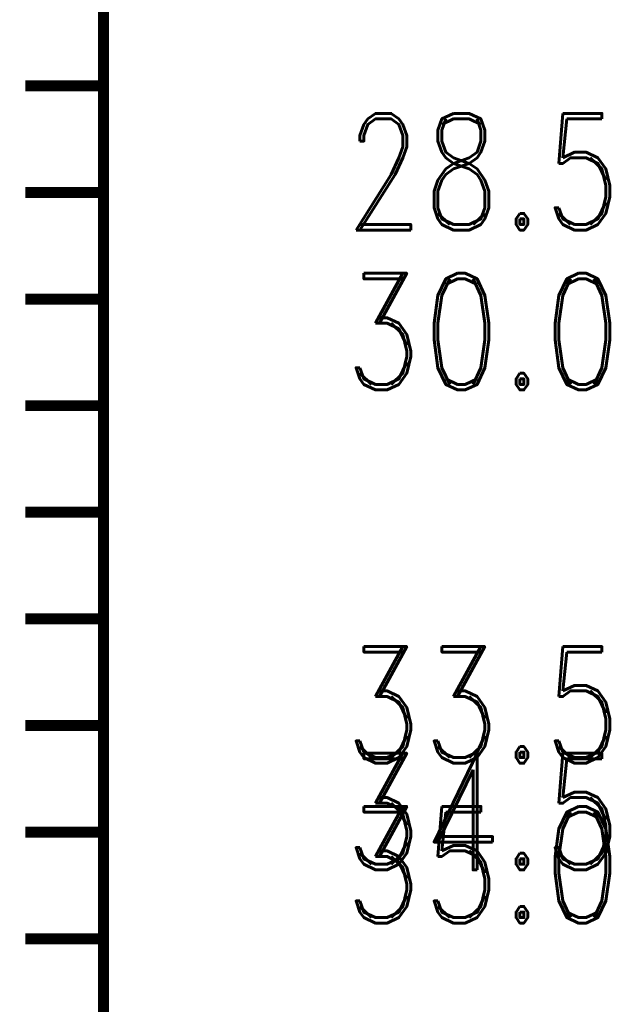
# Model space of a CAD drawing. Extents: x -2 to 113, y -136 to 16.
# Tile 195 of 256: x 6.35 to 11.93, y -61.25 to -52.02. Entities that reach past the tile are written whole.
import ezdxf
from ezdxf.enums import TextEntityAlignment as Align

# ---------------------------------------------------------------- set-up
doc = ezdxf.new("R2010")
doc.units = 0
doc.header["$MEASUREMENT"] = 0
doc.linetypes.add('SOLID', pattern=[0])
doc.layers.get('0').update_dxf_attribs({"linetype": 'SOLID'})
for name, color, linetype in [('1', 7, 'SOLID'), ('10', 7, 'SOLID'), ('11', 7, 'SOLID'), ('12', 7, 'SOLID'), ('13', 7, 'SOLID'), ('14', 7, 'SOLID'), ('15', 7, 'SOLID'), ('16', 7, 'SOLID'), ('17', 7, 'SOLID'), ('18', 7, 'SOLID'), ('19', 7, 'SOLID'), ('2', 7, 'SOLID'), ('20', 7, 'SOLID'), ('21', 7, 'SOLID'), ('22', 7, 'SOLID'), ('23', 7, 'SOLID'), ('24', 7, 'SOLID'), ('25', 7, 'SOLID'), ('26', 7, 'SOLID'), ('27', 7, 'SOLID'), ('28', 7, 'SOLID'), ('29', 7, 'SOLID'), ('3', 7, 'SOLID'), ('30', 7, 'SOLID'), ('31', 7, 'SOLID'), ('32', 7, 'SOLID'), ('33', 7, 'SOLID'), ('34', 7, 'SOLID'), ('35', 7, 'SOLID'), ('36', 7, 'SOLID'), ('37', 7, 'SOLID'), ('38', 7, 'SOLID'), ('39', 7, 'SOLID'), ('4', 7, 'SOLID'), ('40', 7, 'SOLID'), ('41', 7, 'SOLID'), ('42', 7, 'SOLID'), ('43', 7, 'SOLID'), ('44', 7, 'SOLID'), ('45', 7, 'SOLID'), ('46', 7, 'SOLID'), ('47', 7, 'SOLID'), ('48', 7, 'SOLID'), ('49', 7, 'SOLID'), ('5', 7, 'SOLID'), ('50', 7, 'SOLID'), ('51', 7, 'SOLID'), ('52', 7, 'SOLID'), ('53', 7, 'SOLID'), ('54', 7, 'SOLID'), ('55', 7, 'SOLID'), ('56', 7, 'SOLID'), ('57', 7, 'SOLID'), ('58', 7, 'SOLID'), ('59', 7, 'SOLID'), ('6', 7, 'SOLID'), ('60', 7, 'SOLID'), ('61', 7, 'SOLID'), ('62', 7, 'SOLID'), ('63', 7, 'SOLID'), ('64', 7, 'SOLID'), ('65', 7, 'SOLID'), ('66', 7, 'SOLID'), ('67', 7, 'SOLID'), ('68', 7, 'SOLID'), ('7', 7, 'SOLID'), ('8', 7, 'SOLID'), ('9', 7, 'SOLID')]:
    doc.layers.add(name, color=color, linetype=linetype)
doc.styles.add('ROMAND', font='romand', dxfattribs={"height": 1})

msp = doc.modelspace()

# ---------------------------------------------------------------- linework, layer by layer
at = {"color": 7, "linetype": 'SOLID', "const_width": 0.1029}
for points in [[(7.1354, -13.1385), (7.1354, -125.6385)], [(7.1354, -52.6385), (6.4001, -52.6385)], [(7.1354, -53.6385), (6.4001, -53.6385)], [(7.1354, -54.6385), (6.4001, -54.6385)], [(7.1354, -55.6385), (6.4001, -55.6385)], [(7.1354, -56.6385), (6.4001, -56.6385)], [(7.1354, -57.6385), (6.4001, -57.6385)], [(7.1354, -58.6385), (6.4001, -58.6385)], [(7.1354, -59.6385), (6.4001, -59.6385)], [(7.1354, -60.6385), (6.4001, -60.6385)]]:
    msp.add_lwpolyline(points, dxfattribs=at)
at = {"layer": '1', "color": 7, "linetype": 'SOLID', "const_width": 0.1029}
for points in [[(7.1354, -13.1385), (7.1354, -125.6385)], [(7.1354, -52.6385), (6.4001, -52.6385)], [(7.1354, -53.6385), (6.4001, -53.6385)], [(7.1354, -54.6385), (6.4001, -54.6385)], [(7.1354, -55.6385), (6.4001, -55.6385)], [(7.1354, -56.6385), (6.4001, -56.6385)], [(7.1354, -57.6385), (6.4001, -57.6385)], [(7.1354, -58.6385), (6.4001, -58.6385)], [(7.1354, -59.6385), (6.4001, -59.6385)], [(7.1354, -60.6385), (6.4001, -60.6385)]]:
    msp.add_lwpolyline(points, dxfattribs=at)
at = {"layer": '10', "color": 7, "linetype": 'SOLID', "const_width": 0.1029}
for points in [[(7.1354, -13.1385), (7.1354, -125.6385)], [(7.1354, -52.6385), (6.4001, -52.6385)], [(7.1354, -53.6385), (6.4001, -53.6385)], [(7.1354, -54.6385), (6.4001, -54.6385)], [(7.1354, -55.6385), (6.4001, -55.6385)], [(7.1354, -56.6385), (6.4001, -56.6385)], [(7.1354, -57.6385), (6.4001, -57.6385)], [(7.1354, -58.6385), (6.4001, -58.6385)], [(7.1354, -59.6385), (6.4001, -59.6385)], [(7.1354, -60.6385), (6.4001, -60.6385)]]:
    msp.add_lwpolyline(points, dxfattribs=at)
at = {"layer": '11', "color": 7, "linetype": 'SOLID', "const_width": 0.1029}
for points in [[(7.1354, -13.1385), (7.1354, -125.6385)], [(7.1354, -52.6385), (6.4001, -52.6385)], [(7.1354, -53.6385), (6.4001, -53.6385)], [(7.1354, -54.6385), (6.4001, -54.6385)], [(7.1354, -55.6385), (6.4001, -55.6385)], [(7.1354, -56.6385), (6.4001, -56.6385)], [(7.1354, -57.6385), (6.4001, -57.6385)], [(7.1354, -58.6385), (6.4001, -58.6385)], [(7.1354, -59.6385), (6.4001, -59.6385)], [(7.1354, -60.6385), (6.4001, -60.6385)]]:
    msp.add_lwpolyline(points, dxfattribs=at)
at = {"layer": '12', "color": 7, "linetype": 'SOLID', "const_width": 0.1029}
for points in [[(7.1354, -13.1385), (7.1354, -125.6385)], [(7.1354, -52.6385), (6.4001, -52.6385)], [(7.1354, -53.6385), (6.4001, -53.6385)], [(7.1354, -54.6385), (6.4001, -54.6385)], [(7.1354, -55.6385), (6.4001, -55.6385)], [(7.1354, -56.6385), (6.4001, -56.6385)], [(7.1354, -57.6385), (6.4001, -57.6385)], [(7.1354, -58.6385), (6.4001, -58.6385)], [(7.1354, -59.6385), (6.4001, -59.6385)], [(7.1354, -60.6385), (6.4001, -60.6385)]]:
    msp.add_lwpolyline(points, dxfattribs=at)
at = {"layer": '13', "color": 7, "linetype": 'SOLID', "const_width": 0.1029}
for points in [[(7.1354, -13.1385), (7.1354, -125.6385)], [(7.1354, -52.6385), (6.4001, -52.6385)], [(7.1354, -53.6385), (6.4001, -53.6385)], [(7.1354, -54.6385), (6.4001, -54.6385)], [(7.1354, -55.6385), (6.4001, -55.6385)], [(7.1354, -56.6385), (6.4001, -56.6385)], [(7.1354, -57.6385), (6.4001, -57.6385)], [(7.1354, -58.6385), (6.4001, -58.6385)], [(7.1354, -59.6385), (6.4001, -59.6385)], [(7.1354, -60.6385), (6.4001, -60.6385)]]:
    msp.add_lwpolyline(points, dxfattribs=at)
at = {"layer": '14', "color": 7, "linetype": 'SOLID', "const_width": 0.1029}
for points in [[(7.1354, -13.1385), (7.1354, -125.6385)], [(7.1354, -52.6385), (6.4001, -52.6385)], [(7.1354, -53.6385), (6.4001, -53.6385)], [(7.1354, -54.6385), (6.4001, -54.6385)], [(7.1354, -55.6385), (6.4001, -55.6385)], [(7.1354, -56.6385), (6.4001, -56.6385)], [(7.1354, -57.6385), (6.4001, -57.6385)], [(7.1354, -58.6385), (6.4001, -58.6385)], [(7.1354, -59.6385), (6.4001, -59.6385)], [(7.1354, -60.6385), (6.4001, -60.6385)]]:
    msp.add_lwpolyline(points, dxfattribs=at)
at = {"layer": '15', "color": 7, "linetype": 'SOLID', "const_width": 0.1029}
for points in [[(7.1354, -13.1385), (7.1354, -125.6385)], [(7.1354, -52.6385), (6.4001, -52.6385)], [(7.1354, -53.6385), (6.4001, -53.6385)], [(7.1354, -54.6385), (6.4001, -54.6385)], [(7.1354, -55.6385), (6.4001, -55.6385)], [(7.1354, -56.6385), (6.4001, -56.6385)], [(7.1354, -57.6385), (6.4001, -57.6385)], [(7.1354, -58.6385), (6.4001, -58.6385)], [(7.1354, -59.6385), (6.4001, -59.6385)], [(7.1354, -60.6385), (6.4001, -60.6385)]]:
    msp.add_lwpolyline(points, dxfattribs=at)
at = {"layer": '16', "color": 7, "linetype": 'SOLID', "const_width": 0.1029}
for points in [[(7.1354, -13.1385), (7.1354, -125.6385)], [(7.1354, -52.6385), (6.4001, -52.6385)], [(7.1354, -53.6385), (6.4001, -53.6385)], [(7.1354, -54.6385), (6.4001, -54.6385)], [(7.1354, -55.6385), (6.4001, -55.6385)], [(7.1354, -56.6385), (6.4001, -56.6385)], [(7.1354, -57.6385), (6.4001, -57.6385)], [(7.1354, -58.6385), (6.4001, -58.6385)], [(7.1354, -59.6385), (6.4001, -59.6385)], [(7.1354, -60.6385), (6.4001, -60.6385)]]:
    msp.add_lwpolyline(points, dxfattribs=at)
at = {"layer": '17', "color": 7, "linetype": 'SOLID', "const_width": 0.1029}
for points in [[(7.1354, -13.1385), (7.1354, -125.6385)], [(7.1354, -52.6385), (6.4001, -52.6385)], [(7.1354, -53.6385), (6.4001, -53.6385)], [(7.1354, -54.6385), (6.4001, -54.6385)], [(7.1354, -55.6385), (6.4001, -55.6385)], [(7.1354, -56.6385), (6.4001, -56.6385)], [(7.1354, -57.6385), (6.4001, -57.6385)], [(7.1354, -58.6385), (6.4001, -58.6385)], [(7.1354, -59.6385), (6.4001, -59.6385)], [(7.1354, -60.6385), (6.4001, -60.6385)]]:
    msp.add_lwpolyline(points, dxfattribs=at)
at = {"layer": '18', "color": 7, "linetype": 'SOLID', "const_width": 0.1029}
for points in [[(7.1354, -13.1385), (7.1354, -125.6385)], [(7.1354, -52.6385), (6.4001, -52.6385)], [(7.1354, -53.6385), (6.4001, -53.6385)], [(7.1354, -54.6385), (6.4001, -54.6385)], [(7.1354, -55.6385), (6.4001, -55.6385)], [(7.1354, -56.6385), (6.4001, -56.6385)], [(7.1354, -57.6385), (6.4001, -57.6385)], [(7.1354, -58.6385), (6.4001, -58.6385)], [(7.1354, -59.6385), (6.4001, -59.6385)], [(7.1354, -60.6385), (6.4001, -60.6385)]]:
    msp.add_lwpolyline(points, dxfattribs=at)
at = {"layer": '19', "color": 7, "linetype": 'SOLID', "const_width": 0.1029}
for points in [[(7.1354, -13.1385), (7.1354, -125.6385)], [(7.1354, -52.6385), (6.4001, -52.6385)], [(7.1354, -53.6385), (6.4001, -53.6385)], [(7.1354, -54.6385), (6.4001, -54.6385)], [(7.1354, -55.6385), (6.4001, -55.6385)], [(7.1354, -56.6385), (6.4001, -56.6385)], [(7.1354, -57.6385), (6.4001, -57.6385)], [(7.1354, -58.6385), (6.4001, -58.6385)], [(7.1354, -59.6385), (6.4001, -59.6385)], [(7.1354, -60.6385), (6.4001, -60.6385)]]:
    msp.add_lwpolyline(points, dxfattribs=at)
at = {"layer": '2', "color": 7, "linetype": 'SOLID', "const_width": 0.1029}
for points in [[(7.1354, -13.1385), (7.1354, -125.6385)], [(7.1354, -52.6385), (6.4001, -52.6385)], [(7.1354, -53.6385), (6.4001, -53.6385)], [(7.1354, -54.6385), (6.4001, -54.6385)], [(7.1354, -55.6385), (6.4001, -55.6385)], [(7.1354, -56.6385), (6.4001, -56.6385)], [(7.1354, -57.6385), (6.4001, -57.6385)], [(7.1354, -58.6385), (6.4001, -58.6385)], [(7.1354, -59.6385), (6.4001, -59.6385)], [(7.1354, -60.6385), (6.4001, -60.6385)]]:
    msp.add_lwpolyline(points, dxfattribs=at)
at = {"layer": '20', "color": 7, "linetype": 'SOLID', "const_width": 0.1029}
for points in [[(7.1354, -13.1385), (7.1354, -125.6385)], [(7.1354, -52.6385), (6.4001, -52.6385)], [(7.1354, -53.6385), (6.4001, -53.6385)], [(7.1354, -54.6385), (6.4001, -54.6385)], [(7.1354, -55.6385), (6.4001, -55.6385)], [(7.1354, -56.6385), (6.4001, -56.6385)], [(7.1354, -57.6385), (6.4001, -57.6385)], [(7.1354, -58.6385), (6.4001, -58.6385)], [(7.1354, -59.6385), (6.4001, -59.6385)], [(7.1354, -60.6385), (6.4001, -60.6385)]]:
    msp.add_lwpolyline(points, dxfattribs=at)
at = {"layer": '21', "color": 7, "linetype": 'SOLID', "const_width": 0.1029}
for points in [[(7.1354, -13.1385), (7.1354, -125.6385)], [(7.1354, -52.6385), (6.4001, -52.6385)], [(7.1354, -53.6385), (6.4001, -53.6385)], [(7.1354, -54.6385), (6.4001, -54.6385)], [(7.1354, -55.6385), (6.4001, -55.6385)], [(7.1354, -56.6385), (6.4001, -56.6385)], [(7.1354, -57.6385), (6.4001, -57.6385)], [(7.1354, -58.6385), (6.4001, -58.6385)], [(7.1354, -59.6385), (6.4001, -59.6385)], [(7.1354, -60.6385), (6.4001, -60.6385)]]:
    msp.add_lwpolyline(points, dxfattribs=at)
at = {"layer": '22', "color": 7, "linetype": 'SOLID', "const_width": 0.1029}
for points in [[(7.1354, -13.1385), (7.1354, -125.6385)], [(7.1354, -52.6385), (6.4001, -52.6385)], [(7.1354, -53.6385), (6.4001, -53.6385)], [(7.1354, -54.6385), (6.4001, -54.6385)], [(7.1354, -55.6385), (6.4001, -55.6385)], [(7.1354, -56.6385), (6.4001, -56.6385)], [(7.1354, -57.6385), (6.4001, -57.6385)], [(7.1354, -58.6385), (6.4001, -58.6385)], [(7.1354, -59.6385), (6.4001, -59.6385)], [(7.1354, -60.6385), (6.4001, -60.6385)]]:
    msp.add_lwpolyline(points, dxfattribs=at)
at = {"layer": '23', "color": 7, "linetype": 'SOLID', "const_width": 0.1029}
for points in [[(7.1354, -13.1385), (7.1354, -125.6385)], [(7.1354, -52.6385), (6.4001, -52.6385)], [(7.1354, -53.6385), (6.4001, -53.6385)], [(7.1354, -54.6385), (6.4001, -54.6385)], [(7.1354, -55.6385), (6.4001, -55.6385)], [(7.1354, -56.6385), (6.4001, -56.6385)], [(7.1354, -57.6385), (6.4001, -57.6385)], [(7.1354, -58.6385), (6.4001, -58.6385)], [(7.1354, -59.6385), (6.4001, -59.6385)], [(7.1354, -60.6385), (6.4001, -60.6385)]]:
    msp.add_lwpolyline(points, dxfattribs=at)
at = {"layer": '24', "color": 7, "linetype": 'SOLID', "const_width": 0.1029}
for points in [[(7.1354, -13.1385), (7.1354, -125.6385)], [(7.1354, -52.6385), (6.4001, -52.6385)], [(7.1354, -53.6385), (6.4001, -53.6385)], [(7.1354, -54.6385), (6.4001, -54.6385)], [(7.1354, -55.6385), (6.4001, -55.6385)], [(7.1354, -56.6385), (6.4001, -56.6385)], [(7.1354, -57.6385), (6.4001, -57.6385)], [(7.1354, -58.6385), (6.4001, -58.6385)], [(7.1354, -59.6385), (6.4001, -59.6385)], [(7.1354, -60.6385), (6.4001, -60.6385)]]:
    msp.add_lwpolyline(points, dxfattribs=at)
at = {"layer": '25', "color": 7, "linetype": 'SOLID', "const_width": 0.1029}
for points in [[(7.1354, -13.1385), (7.1354, -125.6385)], [(7.1354, -52.6385), (6.4001, -52.6385)], [(7.1354, -53.6385), (6.4001, -53.6385)], [(7.1354, -54.6385), (6.4001, -54.6385)], [(7.1354, -55.6385), (6.4001, -55.6385)], [(7.1354, -56.6385), (6.4001, -56.6385)], [(7.1354, -57.6385), (6.4001, -57.6385)], [(7.1354, -58.6385), (6.4001, -58.6385)], [(7.1354, -59.6385), (6.4001, -59.6385)], [(7.1354, -60.6385), (6.4001, -60.6385)]]:
    msp.add_lwpolyline(points, dxfattribs=at)
at = {"layer": '26', "color": 7, "linetype": 'SOLID', "const_width": 0.1029}
for points in [[(7.1354, -13.1385), (7.1354, -125.6385)], [(7.1354, -52.6385), (6.4001, -52.6385)], [(7.1354, -53.6385), (6.4001, -53.6385)], [(7.1354, -54.6385), (6.4001, -54.6385)], [(7.1354, -55.6385), (6.4001, -55.6385)], [(7.1354, -56.6385), (6.4001, -56.6385)], [(7.1354, -57.6385), (6.4001, -57.6385)], [(7.1354, -58.6385), (6.4001, -58.6385)], [(7.1354, -59.6385), (6.4001, -59.6385)], [(7.1354, -60.6385), (6.4001, -60.6385)]]:
    msp.add_lwpolyline(points, dxfattribs=at)
at = {"layer": '27', "color": 7, "linetype": 'SOLID', "const_width": 0.1029}
for points in [[(7.1354, -13.1385), (7.1354, -125.6385)], [(7.1354, -52.6385), (6.4001, -52.6385)], [(7.1354, -53.6385), (6.4001, -53.6385)], [(7.1354, -54.6385), (6.4001, -54.6385)], [(7.1354, -55.6385), (6.4001, -55.6385)], [(7.1354, -56.6385), (6.4001, -56.6385)], [(7.1354, -57.6385), (6.4001, -57.6385)], [(7.1354, -58.6385), (6.4001, -58.6385)], [(7.1354, -59.6385), (6.4001, -59.6385)], [(7.1354, -60.6385), (6.4001, -60.6385)]]:
    msp.add_lwpolyline(points, dxfattribs=at)
at = {"layer": '28', "color": 7, "linetype": 'SOLID', "const_width": 0.1029}
for points in [[(7.1354, -13.1385), (7.1354, -125.6385)], [(7.1354, -52.6385), (6.4001, -52.6385)], [(7.1354, -53.6385), (6.4001, -53.6385)], [(7.1354, -54.6385), (6.4001, -54.6385)], [(7.1354, -55.6385), (6.4001, -55.6385)], [(7.1354, -56.6385), (6.4001, -56.6385)], [(7.1354, -57.6385), (6.4001, -57.6385)], [(7.1354, -58.6385), (6.4001, -58.6385)], [(7.1354, -59.6385), (6.4001, -59.6385)], [(7.1354, -60.6385), (6.4001, -60.6385)]]:
    msp.add_lwpolyline(points, dxfattribs=at)
at = {"layer": '29', "color": 7, "linetype": 'SOLID', "const_width": 0.1029}
for points in [[(7.1354, -13.1385), (7.1354, -125.6385)], [(7.1354, -52.6385), (6.4001, -52.6385)], [(7.1354, -53.6385), (6.4001, -53.6385)], [(7.1354, -54.6385), (6.4001, -54.6385)], [(7.1354, -55.6385), (6.4001, -55.6385)], [(7.1354, -56.6385), (6.4001, -56.6385)], [(7.1354, -57.6385), (6.4001, -57.6385)], [(7.1354, -58.6385), (6.4001, -58.6385)], [(7.1354, -59.6385), (6.4001, -59.6385)], [(7.1354, -60.6385), (6.4001, -60.6385)]]:
    msp.add_lwpolyline(points, dxfattribs=at)
at = {"layer": '3', "color": 7, "linetype": 'SOLID', "const_width": 0.1029}
for points in [[(7.1354, -13.1385), (7.1354, -125.6385)], [(7.1354, -52.6385), (6.4001, -52.6385)], [(7.1354, -53.6385), (6.4001, -53.6385)], [(7.1354, -54.6385), (6.4001, -54.6385)], [(7.1354, -55.6385), (6.4001, -55.6385)], [(7.1354, -56.6385), (6.4001, -56.6385)], [(7.1354, -57.6385), (6.4001, -57.6385)], [(7.1354, -58.6385), (6.4001, -58.6385)], [(7.1354, -59.6385), (6.4001, -59.6385)], [(7.1354, -60.6385), (6.4001, -60.6385)]]:
    msp.add_lwpolyline(points, dxfattribs=at)
at = {"layer": '30', "color": 7, "linetype": 'SOLID', "const_width": 0.1029}
msp.add_lwpolyline([(7.1354, -13.1385), (7.1354, -125.6385)], dxfattribs=at)
at = {"layer": '31', "color": 7, "linetype": 'SOLID', "const_width": 0.1029}
msp.add_lwpolyline([(7.1354, -13.1385), (7.1354, -125.6385)], dxfattribs=at)
at = {"layer": '32', "color": 7, "linetype": 'SOLID', "const_width": 0.1029}
msp.add_lwpolyline([(7.1354, -13.1385), (7.1354, -125.6385)], dxfattribs=at)
at = {"layer": '33', "color": 7, "linetype": 'SOLID', "const_width": 0.1029}
msp.add_lwpolyline([(7.1354, -13.1385), (7.1354, -125.6385)], dxfattribs=at)
at = {"layer": '34', "color": 7, "linetype": 'SOLID', "const_width": 0.1029}
msp.add_lwpolyline([(7.1354, -13.1385), (7.1354, -125.6385)], dxfattribs=at)
at = {"layer": '35', "color": 7, "linetype": 'SOLID', "const_width": 0.1029}
msp.add_lwpolyline([(7.1354, -13.1385), (7.1354, -125.6385)], dxfattribs=at)
at = {"layer": '36', "color": 7, "linetype": 'SOLID', "const_width": 0.1029}
msp.add_lwpolyline([(7.1354, -13.1385), (7.1354, -125.6385)], dxfattribs=at)
at = {"layer": '37', "color": 7, "linetype": 'SOLID', "const_width": 0.1029}
msp.add_lwpolyline([(7.1354, -13.1385), (7.1354, -125.6385)], dxfattribs=at)
at = {"layer": '38', "color": 7, "linetype": 'SOLID', "const_width": 0.1029}
msp.add_lwpolyline([(7.1354, -13.1385), (7.1354, -125.6385)], dxfattribs=at)
at = {"layer": '39', "color": 7, "linetype": 'SOLID', "const_width": 0.1029}
for points in [[(7.1354, -13.1385), (7.1354, -125.6385)], [(7.1354, -52.6385), (6.4001, -52.6385)], [(7.1354, -53.6385), (6.4001, -53.6385)], [(7.1354, -54.6385), (6.4001, -54.6385)], [(7.1354, -55.6385), (6.4001, -55.6385)], [(7.1354, -56.6385), (6.4001, -56.6385)], [(7.1354, -57.6385), (6.4001, -57.6385)], [(7.1354, -58.6385), (6.4001, -58.6385)], [(7.1354, -59.6385), (6.4001, -59.6385)], [(7.1354, -60.6385), (6.4001, -60.6385)]]:
    msp.add_lwpolyline(points, dxfattribs=at)
at = {"layer": '4', "color": 7, "linetype": 'SOLID', "const_width": 0.1029}
for points in [[(7.1354, -13.1385), (7.1354, -125.6385)], [(7.1354, -52.6385), (6.4001, -52.6385)], [(7.1354, -53.6385), (6.4001, -53.6385)], [(7.1354, -54.6385), (6.4001, -54.6385)], [(7.1354, -55.6385), (6.4001, -55.6385)], [(7.1354, -56.6385), (6.4001, -56.6385)], [(7.1354, -57.6385), (6.4001, -57.6385)], [(7.1354, -58.6385), (6.4001, -58.6385)], [(7.1354, -59.6385), (6.4001, -59.6385)], [(7.1354, -60.6385), (6.4001, -60.6385)]]:
    msp.add_lwpolyline(points, dxfattribs=at)
at = {"layer": '40', "color": 7, "linetype": 'SOLID', "const_width": 0.1029}
for points in [[(7.1354, -13.1385), (7.1354, -125.6385)], [(7.1354, -52.6385), (6.4001, -52.6385)], [(7.1354, -53.6385), (6.4001, -53.6385)], [(7.1354, -54.6385), (6.4001, -54.6385)], [(7.1354, -55.6385), (6.4001, -55.6385)], [(7.1354, -56.6385), (6.4001, -56.6385)], [(7.1354, -57.6385), (6.4001, -57.6385)], [(7.1354, -58.6385), (6.4001, -58.6385)], [(7.1354, -59.6385), (6.4001, -59.6385)], [(7.1354, -60.6385), (6.4001, -60.6385)]]:
    msp.add_lwpolyline(points, dxfattribs=at)
at = {"layer": '41', "color": 7, "linetype": 'SOLID', "const_width": 0.1029}
for points in [[(7.1354, -13.1385), (7.1354, -125.6385)], [(7.1354, -52.6385), (6.4001, -52.6385)], [(7.1354, -53.6385), (6.4001, -53.6385)], [(7.1354, -54.6385), (6.4001, -54.6385)], [(7.1354, -55.6385), (6.4001, -55.6385)], [(7.1354, -56.6385), (6.4001, -56.6385)], [(7.1354, -57.6385), (6.4001, -57.6385)], [(7.1354, -58.6385), (6.4001, -58.6385)], [(7.1354, -59.6385), (6.4001, -59.6385)], [(7.1354, -60.6385), (6.4001, -60.6385)]]:
    msp.add_lwpolyline(points, dxfattribs=at)
at = {"layer": '42', "color": 7, "linetype": 'SOLID', "const_width": 0.1029}
for points in [[(7.1354, -13.1385), (7.1354, -125.6385)], [(7.1354, -52.6385), (6.4001, -52.6385)], [(7.1354, -53.6385), (6.4001, -53.6385)], [(7.1354, -54.6385), (6.4001, -54.6385)], [(7.1354, -55.6385), (6.4001, -55.6385)], [(7.1354, -56.6385), (6.4001, -56.6385)], [(7.1354, -57.6385), (6.4001, -57.6385)], [(7.1354, -58.6385), (6.4001, -58.6385)], [(7.1354, -59.6385), (6.4001, -59.6385)], [(7.1354, -60.6385), (6.4001, -60.6385)]]:
    msp.add_lwpolyline(points, dxfattribs=at)
at = {"layer": '43', "color": 7, "linetype": 'SOLID', "const_width": 0.1029}
for points in [[(7.1354, -13.1385), (7.1354, -125.6385)], [(7.1354, -52.6385), (6.4001, -52.6385)], [(7.1354, -53.6385), (6.4001, -53.6385)], [(7.1354, -54.6385), (6.4001, -54.6385)], [(7.1354, -55.6385), (6.4001, -55.6385)], [(7.1354, -56.6385), (6.4001, -56.6385)], [(7.1354, -57.6385), (6.4001, -57.6385)], [(7.1354, -58.6385), (6.4001, -58.6385)], [(7.1354, -59.6385), (6.4001, -59.6385)], [(7.1354, -60.6385), (6.4001, -60.6385)]]:
    msp.add_lwpolyline(points, dxfattribs=at)
at = {"layer": '44', "color": 7, "linetype": 'SOLID', "const_width": 0.1029}
for points in [[(7.1354, -13.1385), (7.1354, -125.6385)], [(7.1354, -52.6385), (6.4001, -52.6385)], [(7.1354, -53.6385), (6.4001, -53.6385)], [(7.1354, -54.6385), (6.4001, -54.6385)], [(7.1354, -55.6385), (6.4001, -55.6385)], [(7.1354, -56.6385), (6.4001, -56.6385)], [(7.1354, -57.6385), (6.4001, -57.6385)], [(7.1354, -58.6385), (6.4001, -58.6385)], [(7.1354, -59.6385), (6.4001, -59.6385)], [(7.1354, -60.6385), (6.4001, -60.6385)]]:
    msp.add_lwpolyline(points, dxfattribs=at)
at = {"layer": '45', "color": 7, "linetype": 'SOLID', "const_width": 0.1029}
for points in [[(7.1354, -13.1385), (7.1354, -125.6385)], [(7.1354, -52.6385), (6.4001, -52.6385)], [(7.1354, -53.6385), (6.4001, -53.6385)], [(7.1354, -54.6385), (6.4001, -54.6385)], [(7.1354, -55.6385), (6.4001, -55.6385)], [(7.1354, -56.6385), (6.4001, -56.6385)], [(7.1354, -57.6385), (6.4001, -57.6385)], [(7.1354, -58.6385), (6.4001, -58.6385)], [(7.1354, -59.6385), (6.4001, -59.6385)], [(7.1354, -60.6385), (6.4001, -60.6385)]]:
    msp.add_lwpolyline(points, dxfattribs=at)
at = {"layer": '46', "color": 7, "linetype": 'SOLID', "const_width": 0.1029}
for points in [[(7.1354, -13.1385), (7.1354, -125.6385)], [(7.1354, -52.6385), (6.4001, -52.6385)], [(7.1354, -53.6385), (6.4001, -53.6385)], [(7.1354, -54.6385), (6.4001, -54.6385)], [(7.1354, -55.6385), (6.4001, -55.6385)], [(7.1354, -56.6385), (6.4001, -56.6385)], [(7.1354, -57.6385), (6.4001, -57.6385)], [(7.1354, -58.6385), (6.4001, -58.6385)], [(7.1354, -59.6385), (6.4001, -59.6385)], [(7.1354, -60.6385), (6.4001, -60.6385)]]:
    msp.add_lwpolyline(points, dxfattribs=at)
at = {"layer": '47', "color": 7, "linetype": 'SOLID', "const_width": 0.1029}
for points in [[(7.1354, -13.1385), (7.1354, -125.6385)], [(7.1354, -52.6385), (6.4001, -52.6385)], [(7.1354, -53.6385), (6.4001, -53.6385)], [(7.1354, -54.6385), (6.4001, -54.6385)], [(7.1354, -55.6385), (6.4001, -55.6385)], [(7.1354, -56.6385), (6.4001, -56.6385)], [(7.1354, -57.6385), (6.4001, -57.6385)], [(7.1354, -58.6385), (6.4001, -58.6385)], [(7.1354, -59.6385), (6.4001, -59.6385)], [(7.1354, -60.6385), (6.4001, -60.6385)]]:
    msp.add_lwpolyline(points, dxfattribs=at)
at = {"layer": '48', "color": 7, "linetype": 'SOLID', "const_width": 0.1029}
for points in [[(7.1354, -13.1385), (7.1354, -125.6385)], [(7.1354, -52.6385), (6.4001, -52.6385)], [(7.1354, -53.6385), (6.4001, -53.6385)], [(7.1354, -54.6385), (6.4001, -54.6385)], [(7.1354, -55.6385), (6.4001, -55.6385)], [(7.1354, -56.6385), (6.4001, -56.6385)], [(7.1354, -57.6385), (6.4001, -57.6385)], [(7.1354, -58.6385), (6.4001, -58.6385)], [(7.1354, -59.6385), (6.4001, -59.6385)], [(7.1354, -60.6385), (6.4001, -60.6385)]]:
    msp.add_lwpolyline(points, dxfattribs=at)
at = {"layer": '49', "color": 7, "linetype": 'SOLID', "const_width": 0.1029}
for points in [[(7.1354, -13.1385), (7.1354, -125.6385)], [(7.1354, -52.6385), (6.4001, -52.6385)], [(7.1354, -53.6385), (6.4001, -53.6385)], [(7.1354, -54.6385), (6.4001, -54.6385)], [(7.1354, -55.6385), (6.4001, -55.6385)], [(7.1354, -56.6385), (6.4001, -56.6385)], [(7.1354, -57.6385), (6.4001, -57.6385)], [(7.1354, -58.6385), (6.4001, -58.6385)], [(7.1354, -59.6385), (6.4001, -59.6385)], [(7.1354, -60.6385), (6.4001, -60.6385)]]:
    msp.add_lwpolyline(points, dxfattribs=at)
at = {"layer": '5', "color": 7, "linetype": 'SOLID', "const_width": 0.1029}
for points in [[(7.1354, -13.1385), (7.1354, -125.6385)], [(7.1354, -52.6385), (6.4001, -52.6385)], [(7.1354, -53.6385), (6.4001, -53.6385)], [(7.1354, -54.6385), (6.4001, -54.6385)], [(7.1354, -55.6385), (6.4001, -55.6385)], [(7.1354, -56.6385), (6.4001, -56.6385)], [(7.1354, -57.6385), (6.4001, -57.6385)], [(7.1354, -58.6385), (6.4001, -58.6385)], [(7.1354, -59.6385), (6.4001, -59.6385)], [(7.1354, -60.6385), (6.4001, -60.6385)]]:
    msp.add_lwpolyline(points, dxfattribs=at)
at = {"layer": '50', "color": 7, "linetype": 'SOLID', "const_width": 0.1029}
for points in [[(7.1354, -13.1385), (7.1354, -125.6385)], [(7.1354, -52.6385), (6.4001, -52.6385)], [(7.1354, -53.6385), (6.4001, -53.6385)], [(7.1354, -54.6385), (6.4001, -54.6385)], [(7.1354, -55.6385), (6.4001, -55.6385)], [(7.1354, -56.6385), (6.4001, -56.6385)], [(7.1354, -57.6385), (6.4001, -57.6385)], [(7.1354, -58.6385), (6.4001, -58.6385)], [(7.1354, -59.6385), (6.4001, -59.6385)], [(7.1354, -60.6385), (6.4001, -60.6385)]]:
    msp.add_lwpolyline(points, dxfattribs=at)
at = {"layer": '51', "color": 7, "linetype": 'SOLID', "const_width": 0.1029}
for points in [[(7.1354, -13.1385), (7.1354, -125.6385)], [(7.1354, -52.6385), (6.4001, -52.6385)], [(7.1354, -53.6385), (6.4001, -53.6385)], [(7.1354, -54.6385), (6.4001, -54.6385)], [(7.1354, -55.6385), (6.4001, -55.6385)], [(7.1354, -56.6385), (6.4001, -56.6385)], [(7.1354, -57.6385), (6.4001, -57.6385)], [(7.1354, -58.6385), (6.4001, -58.6385)], [(7.1354, -59.6385), (6.4001, -59.6385)], [(7.1354, -60.6385), (6.4001, -60.6385)]]:
    msp.add_lwpolyline(points, dxfattribs=at)
at = {"layer": '52', "color": 7, "linetype": 'SOLID', "const_width": 0.1029}
for points in [[(7.1354, -13.1385), (7.1354, -125.6385)], [(7.1354, -52.6385), (6.4001, -52.6385)], [(7.1354, -53.6385), (6.4001, -53.6385)], [(7.1354, -54.6385), (6.4001, -54.6385)], [(7.1354, -55.6385), (6.4001, -55.6385)], [(7.1354, -56.6385), (6.4001, -56.6385)], [(7.1354, -57.6385), (6.4001, -57.6385)], [(7.1354, -58.6385), (6.4001, -58.6385)], [(7.1354, -59.6385), (6.4001, -59.6385)], [(7.1354, -60.6385), (6.4001, -60.6385)]]:
    msp.add_lwpolyline(points, dxfattribs=at)
at = {"layer": '53', "color": 7, "linetype": 'SOLID', "const_width": 0.1029}
for points in [[(7.1354, -13.1385), (7.1354, -125.6385)], [(7.1354, -52.6385), (6.4001, -52.6385)], [(7.1354, -53.6385), (6.4001, -53.6385)], [(7.1354, -54.6385), (6.4001, -54.6385)], [(7.1354, -55.6385), (6.4001, -55.6385)], [(7.1354, -56.6385), (6.4001, -56.6385)], [(7.1354, -57.6385), (6.4001, -57.6385)], [(7.1354, -58.6385), (6.4001, -58.6385)], [(7.1354, -59.6385), (6.4001, -59.6385)], [(7.1354, -60.6385), (6.4001, -60.6385)]]:
    msp.add_lwpolyline(points, dxfattribs=at)
at = {"layer": '54', "color": 7, "linetype": 'SOLID', "const_width": 0.1029}
for points in [[(7.1354, -13.1385), (7.1354, -125.6385)], [(7.1354, -52.6385), (6.4001, -52.6385)], [(7.1354, -53.6385), (6.4001, -53.6385)], [(7.1354, -54.6385), (6.4001, -54.6385)], [(7.1354, -55.6385), (6.4001, -55.6385)], [(7.1354, -56.6385), (6.4001, -56.6385)], [(7.1354, -57.6385), (6.4001, -57.6385)], [(7.1354, -58.6385), (6.4001, -58.6385)], [(7.1354, -59.6385), (6.4001, -59.6385)], [(7.1354, -60.6385), (6.4001, -60.6385)]]:
    msp.add_lwpolyline(points, dxfattribs=at)
at = {"layer": '55', "color": 7, "linetype": 'SOLID', "const_width": 0.1029}
for points in [[(7.1354, -13.1385), (7.1354, -125.6385)], [(7.1354, -52.6385), (6.4001, -52.6385)], [(7.1354, -53.6385), (6.4001, -53.6385)], [(7.1354, -54.6385), (6.4001, -54.6385)], [(7.1354, -55.6385), (6.4001, -55.6385)], [(7.1354, -56.6385), (6.4001, -56.6385)], [(7.1354, -57.6385), (6.4001, -57.6385)], [(7.1354, -58.6385), (6.4001, -58.6385)], [(7.1354, -59.6385), (6.4001, -59.6385)], [(7.1354, -60.6385), (6.4001, -60.6385)]]:
    msp.add_lwpolyline(points, dxfattribs=at)
at = {"layer": '56', "color": 7, "linetype": 'SOLID', "const_width": 0.1029}
for points in [[(7.1354, -13.1385), (7.1354, -125.6385)], [(7.1354, -52.6385), (6.4001, -52.6385)], [(7.1354, -53.6385), (6.4001, -53.6385)], [(7.1354, -54.6385), (6.4001, -54.6385)], [(7.1354, -55.6385), (6.4001, -55.6385)], [(7.1354, -56.6385), (6.4001, -56.6385)], [(7.1354, -57.6385), (6.4001, -57.6385)], [(7.1354, -58.6385), (6.4001, -58.6385)], [(7.1354, -59.6385), (6.4001, -59.6385)], [(7.1354, -60.6385), (6.4001, -60.6385)]]:
    msp.add_lwpolyline(points, dxfattribs=at)
at = {"layer": '57', "color": 7, "linetype": 'SOLID', "const_width": 0.1029}
for points in [[(7.1354, -13.1385), (7.1354, -125.6385)], [(7.1354, -52.6385), (6.4001, -52.6385)], [(7.1354, -53.6385), (6.4001, -53.6385)], [(7.1354, -54.6385), (6.4001, -54.6385)], [(7.1354, -55.6385), (6.4001, -55.6385)], [(7.1354, -56.6385), (6.4001, -56.6385)], [(7.1354, -57.6385), (6.4001, -57.6385)], [(7.1354, -58.6385), (6.4001, -58.6385)], [(7.1354, -59.6385), (6.4001, -59.6385)], [(7.1354, -60.6385), (6.4001, -60.6385)]]:
    msp.add_lwpolyline(points, dxfattribs=at)
at = {"layer": '58', "color": 7, "linetype": 'SOLID', "const_width": 0.1029}
for points in [[(7.1354, -13.1385), (7.1354, -125.6385)], [(7.1354, -52.6385), (6.4001, -52.6385)], [(7.1354, -53.6385), (6.4001, -53.6385)], [(7.1354, -54.6385), (6.4001, -54.6385)], [(7.1354, -55.6385), (6.4001, -55.6385)], [(7.1354, -56.6385), (6.4001, -56.6385)], [(7.1354, -57.6385), (6.4001, -57.6385)], [(7.1354, -58.6385), (6.4001, -58.6385)], [(7.1354, -59.6385), (6.4001, -59.6385)], [(7.1354, -60.6385), (6.4001, -60.6385)]]:
    msp.add_lwpolyline(points, dxfattribs=at)
at = {"layer": '59', "color": 7, "linetype": 'SOLID', "const_width": 0.1029}
for points in [[(7.1354, -13.1385), (7.1354, -125.6385)], [(7.1354, -52.6385), (6.4001, -52.6385)], [(7.1354, -53.6385), (6.4001, -53.6385)], [(7.1354, -54.6385), (6.4001, -54.6385)], [(7.1354, -55.6385), (6.4001, -55.6385)], [(7.1354, -56.6385), (6.4001, -56.6385)], [(7.1354, -57.6385), (6.4001, -57.6385)], [(7.1354, -58.6385), (6.4001, -58.6385)], [(7.1354, -59.6385), (6.4001, -59.6385)], [(7.1354, -60.6385), (6.4001, -60.6385)]]:
    msp.add_lwpolyline(points, dxfattribs=at)
at = {"layer": '6', "color": 7, "linetype": 'SOLID', "const_width": 0.1029}
for points in [[(7.1354, -13.1385), (7.1354, -125.6385)], [(7.1354, -52.6385), (6.4001, -52.6385)], [(7.1354, -53.6385), (6.4001, -53.6385)], [(7.1354, -54.6385), (6.4001, -54.6385)], [(7.1354, -55.6385), (6.4001, -55.6385)], [(7.1354, -56.6385), (6.4001, -56.6385)], [(7.1354, -57.6385), (6.4001, -57.6385)], [(7.1354, -58.6385), (6.4001, -58.6385)], [(7.1354, -59.6385), (6.4001, -59.6385)], [(7.1354, -60.6385), (6.4001, -60.6385)]]:
    msp.add_lwpolyline(points, dxfattribs=at)
at = {"layer": '60', "color": 7, "linetype": 'SOLID', "const_width": 0.1029}
for points in [[(7.1354, -13.1385), (7.1354, -125.6385)], [(7.1354, -52.6385), (6.4001, -52.6385)], [(7.1354, -53.6385), (6.4001, -53.6385)], [(7.1354, -54.6385), (6.4001, -54.6385)], [(7.1354, -55.6385), (6.4001, -55.6385)], [(7.1354, -56.6385), (6.4001, -56.6385)], [(7.1354, -57.6385), (6.4001, -57.6385)], [(7.1354, -58.6385), (6.4001, -58.6385)], [(7.1354, -59.6385), (6.4001, -59.6385)], [(7.1354, -60.6385), (6.4001, -60.6385)]]:
    msp.add_lwpolyline(points, dxfattribs=at)
at = {"layer": '61', "color": 7, "linetype": 'SOLID', "const_width": 0.1029}
for points in [[(7.1354, -13.1385), (7.1354, -125.6385)], [(7.1354, -52.6385), (6.4001, -52.6385)], [(7.1354, -53.6385), (6.4001, -53.6385)], [(7.1354, -54.6385), (6.4001, -54.6385)], [(7.1354, -55.6385), (6.4001, -55.6385)], [(7.1354, -56.6385), (6.4001, -56.6385)], [(7.1354, -57.6385), (6.4001, -57.6385)], [(7.1354, -58.6385), (6.4001, -58.6385)], [(7.1354, -59.6385), (6.4001, -59.6385)], [(7.1354, -60.6385), (6.4001, -60.6385)]]:
    msp.add_lwpolyline(points, dxfattribs=at)
at = {"layer": '62', "color": 7, "linetype": 'SOLID', "const_width": 0.1029}
for points in [[(7.1354, -13.1385), (7.1354, -125.6385)], [(7.1354, -52.6385), (6.4001, -52.6385)], [(7.1354, -53.6385), (6.4001, -53.6385)], [(7.1354, -54.6385), (6.4001, -54.6385)], [(7.1354, -55.6385), (6.4001, -55.6385)], [(7.1354, -56.6385), (6.4001, -56.6385)], [(7.1354, -57.6385), (6.4001, -57.6385)], [(7.1354, -58.6385), (6.4001, -58.6385)], [(7.1354, -59.6385), (6.4001, -59.6385)], [(7.1354, -60.6385), (6.4001, -60.6385)]]:
    msp.add_lwpolyline(points, dxfattribs=at)
at = {"layer": '63', "color": 7, "linetype": 'SOLID', "const_width": 0.1029}
for points in [[(7.1354, -13.1385), (7.1354, -125.6385)], [(7.1354, -52.6385), (6.4001, -52.6385)], [(7.1354, -53.6385), (6.4001, -53.6385)], [(7.1354, -54.6385), (6.4001, -54.6385)], [(7.1354, -55.6385), (6.4001, -55.6385)], [(7.1354, -56.6385), (6.4001, -56.6385)], [(7.1354, -57.6385), (6.4001, -57.6385)], [(7.1354, -58.6385), (6.4001, -58.6385)], [(7.1354, -59.6385), (6.4001, -59.6385)], [(7.1354, -60.6385), (6.4001, -60.6385)]]:
    msp.add_lwpolyline(points, dxfattribs=at)
at = {"layer": '64', "color": 7, "linetype": 'SOLID', "const_width": 0.1029}
for points in [[(7.1354, -13.1385), (7.1354, -125.6385)], [(7.1354, -52.6385), (6.4001, -52.6385)], [(7.1354, -53.6385), (6.4001, -53.6385)], [(7.1354, -54.6385), (6.4001, -54.6385)], [(7.1354, -55.6385), (6.4001, -55.6385)], [(7.1354, -56.6385), (6.4001, -56.6385)], [(7.1354, -57.6385), (6.4001, -57.6385)], [(7.1354, -58.6385), (6.4001, -58.6385)], [(7.1354, -59.6385), (6.4001, -59.6385)], [(7.1354, -60.6385), (6.4001, -60.6385)]]:
    msp.add_lwpolyline(points, dxfattribs=at)
at = {"layer": '65', "color": 7, "linetype": 'SOLID', "const_width": 0.1029}
for points in [[(7.1354, -13.1385), (7.1354, -125.6385)], [(7.1354, -52.6385), (6.4001, -52.6385)], [(7.1354, -53.6385), (6.4001, -53.6385)], [(7.1354, -54.6385), (6.4001, -54.6385)], [(7.1354, -55.6385), (6.4001, -55.6385)], [(7.1354, -56.6385), (6.4001, -56.6385)], [(7.1354, -57.6385), (6.4001, -57.6385)], [(7.1354, -58.6385), (6.4001, -58.6385)], [(7.1354, -59.6385), (6.4001, -59.6385)], [(7.1354, -60.6385), (6.4001, -60.6385)]]:
    msp.add_lwpolyline(points, dxfattribs=at)
at = {"layer": '66', "color": 7, "linetype": 'SOLID', "const_width": 0.1029}
for points in [[(7.1354, -13.1385), (7.1354, -125.6385)], [(7.1354, -52.6385), (6.4001, -52.6385)], [(7.1354, -53.6385), (6.4001, -53.6385)], [(7.1354, -54.6385), (6.4001, -54.6385)], [(7.1354, -55.6385), (6.4001, -55.6385)], [(7.1354, -56.6385), (6.4001, -56.6385)], [(7.1354, -57.6385), (6.4001, -57.6385)], [(7.1354, -58.6385), (6.4001, -58.6385)], [(7.1354, -59.6385), (6.4001, -59.6385)], [(7.1354, -60.6385), (6.4001, -60.6385)]]:
    msp.add_lwpolyline(points, dxfattribs=at)
at = {"layer": '67', "color": 7, "linetype": 'SOLID', "const_width": 0.1029}
for points in [[(7.1354, -13.1385), (7.1354, -125.6385)], [(7.1354, -52.6385), (6.4001, -52.6385)], [(7.1354, -53.6385), (6.4001, -53.6385)], [(7.1354, -54.6385), (6.4001, -54.6385)], [(7.1354, -55.6385), (6.4001, -55.6385)], [(7.1354, -56.6385), (6.4001, -56.6385)], [(7.1354, -57.6385), (6.4001, -57.6385)], [(7.1354, -58.6385), (6.4001, -58.6385)], [(7.1354, -59.6385), (6.4001, -59.6385)], [(7.1354, -60.6385), (6.4001, -60.6385)]]:
    msp.add_lwpolyline(points, dxfattribs=at)
at = {"layer": '68', "color": 7, "linetype": 'SOLID', "const_width": 0.1029}
for points in [[(7.1354, -13.1385), (7.1354, -125.6385)], [(7.1354, -52.6385), (6.4001, -52.6385)], [(7.1354, -53.6385), (6.4001, -53.6385)], [(7.1354, -54.6385), (6.4001, -54.6385)], [(7.1354, -55.6385), (6.4001, -55.6385)], [(7.1354, -56.6385), (6.4001, -56.6385)], [(7.1354, -57.6385), (6.4001, -57.6385)], [(7.1354, -58.6385), (6.4001, -58.6385)], [(7.1354, -59.6385), (6.4001, -59.6385)], [(7.1354, -60.6385), (6.4001, -60.6385)]]:
    msp.add_lwpolyline(points, dxfattribs=at)
at = {"layer": '7', "color": 7, "linetype": 'SOLID', "const_width": 0.1029}
for points in [[(7.1354, -13.1385), (7.1354, -125.6385)], [(7.1354, -52.6385), (6.4001, -52.6385)], [(7.1354, -53.6385), (6.4001, -53.6385)], [(7.1354, -54.6385), (6.4001, -54.6385)], [(7.1354, -55.6385), (6.4001, -55.6385)], [(7.1354, -56.6385), (6.4001, -56.6385)], [(7.1354, -57.6385), (6.4001, -57.6385)], [(7.1354, -58.6385), (6.4001, -58.6385)], [(7.1354, -59.6385), (6.4001, -59.6385)], [(7.1354, -60.6385), (6.4001, -60.6385)]]:
    msp.add_lwpolyline(points, dxfattribs=at)
at = {"layer": '8', "color": 7, "linetype": 'SOLID', "const_width": 0.1029}
for points in [[(7.1354, -13.1385), (7.1354, -125.6385)], [(7.1354, -52.6385), (6.4001, -52.6385)], [(7.1354, -53.6385), (6.4001, -53.6385)], [(7.1354, -54.6385), (6.4001, -54.6385)], [(7.1354, -55.6385), (6.4001, -55.6385)], [(7.1354, -56.6385), (6.4001, -56.6385)], [(7.1354, -57.6385), (6.4001, -57.6385)], [(7.1354, -58.6385), (6.4001, -58.6385)], [(7.1354, -59.6385), (6.4001, -59.6385)], [(7.1354, -60.6385), (6.4001, -60.6385)]]:
    msp.add_lwpolyline(points, dxfattribs=at)
at = {"layer": '9', "color": 7, "linetype": 'SOLID', "const_width": 0.1029}
for points in [[(7.1354, -13.1385), (7.1354, -125.6385)], [(7.1354, -52.6385), (6.4001, -52.6385)], [(7.1354, -53.6385), (6.4001, -53.6385)], [(7.1354, -54.6385), (6.4001, -54.6385)], [(7.1354, -55.6385), (6.4001, -55.6385)], [(7.1354, -56.6385), (6.4001, -56.6385)], [(7.1354, -57.6385), (6.4001, -57.6385)], [(7.1354, -58.6385), (6.4001, -58.6385)], [(7.1354, -59.6385), (6.4001, -59.6385)], [(7.1354, -60.6385), (6.4001, -60.6385)]]:
    msp.add_lwpolyline(points, dxfattribs=at)

# ---------------------------------------------------------------- texts
at = {"layer": '10', "color": 7, "style": 'ROMAND', "width": 0.78}
msp.add_text('30.0', height=1.09412, dxfattribs=at).set_placement((11.9884, -55.4915), align=Align.RIGHT)
at = {"layer": '12', "color": 7, "style": 'ROMAND', "width": 0.78}
for s, p in [('28.5', (11.9884, -53.9915)), ('33.5', (11.9884, -58.9915))]:
    msp.add_text(s, height=1.09412, dxfattribs=at).set_placement(p, align=Align.RIGHT)
at = {"layer": '18', "color": 7, "style": 'ROMAND', "width": 0.78}
msp.add_text('30.0', height=1.09412, dxfattribs=at).set_placement((11.9884, -55.4915), align=Align.RIGHT)
at = {"layer": '24', "color": 7, "style": 'ROMAND', "width": 0.78}
msp.add_text('35.0', height=1.09412, dxfattribs=at).set_placement((11.9884, -60.4915), align=Align.RIGHT)
at = {"layer": '26', "color": 7, "style": 'ROMAND', "width": 0.78}
msp.add_text('35.0', height=1.09412, dxfattribs=at).set_placement((11.9884, -60.4915), align=Align.RIGHT)
at = {"layer": '27', "color": 7, "style": 'ROMAND', "width": 0.78}
msp.add_text('30.0', height=1.09412, dxfattribs=at).set_placement((11.9884, -55.4915), align=Align.RIGHT)
at = {"layer": '29', "color": 7, "style": 'ROMAND', "width": 0.78}
msp.add_text('34.5', height=1.09412, dxfattribs=at).set_placement((11.9884, -59.9915), align=Align.RIGHT)
at = {"layer": '30', "color": 7, "style": 'ROMAND', "width": 0.78}
msp.add_text('30.0', height=1.09412, dxfattribs=at).set_placement((11.9884, -55.4915), align=Align.RIGHT)
at = {"layer": '43', "color": 7, "style": 'ROMAND', "width": 0.78}
for s, p in [('30.0', (11.9884, -55.4915)), ('35.0', (11.9884, -60.4915))]:
    msp.add_text(s, height=1.09412, dxfattribs=at).set_placement(p, align=Align.RIGHT)
at = {"layer": '47', "color": 7, "style": 'ROMAND', "width": 0.78}
msp.add_text('30.0', height=1.09412, dxfattribs=at).set_placement((11.9884, -55.4915), align=Align.RIGHT)
at = {"layer": '48', "color": 7, "style": 'ROMAND', "width": 0.78}
msp.add_text('30.0', height=1.09412, dxfattribs=at).set_placement((11.9884, -55.4915), align=Align.RIGHT)
at = {"layer": '59', "color": 7, "style": 'ROMAND', "width": 0.78}
for s, p in [('30.0', (11.9884, -55.4915)), ('35.0', (11.9884, -60.4915))]:
    msp.add_text(s, height=1.09412, dxfattribs=at).set_placement(p, align=Align.RIGHT)
at = {"layer": '6', "color": 7, "style": 'ROMAND', "width": 0.78}
msp.add_text('30.0', height=1.09412, dxfattribs=at).set_placement((11.9884, -55.4915), align=Align.RIGHT)
at = {"layer": '61', "color": 7, "style": 'ROMAND', "width": 0.78}
msp.add_text('35.0', height=1.09412, dxfattribs=at).set_placement((11.9884, -60.4915), align=Align.RIGHT)
at = {"layer": '63', "color": 7, "style": 'ROMAND', "width": 0.78}
msp.add_text('30.0', height=1.09412, dxfattribs=at).set_placement((11.9884, -55.4915), align=Align.RIGHT)
at = {"layer": '67', "color": 7, "style": 'ROMAND', "width": 0.78}
msp.add_text('33.5', height=1.09412, dxfattribs=at).set_placement((11.9884, -58.9915), align=Align.RIGHT)
at = {"layer": '8', "color": 7, "style": 'ROMAND', "width": 0.78}
msp.add_text('35.0', height=1.09412, dxfattribs=at).set_placement((11.9884, -60.4915), align=Align.RIGHT)

doc.saveas('drawing.dxf')
